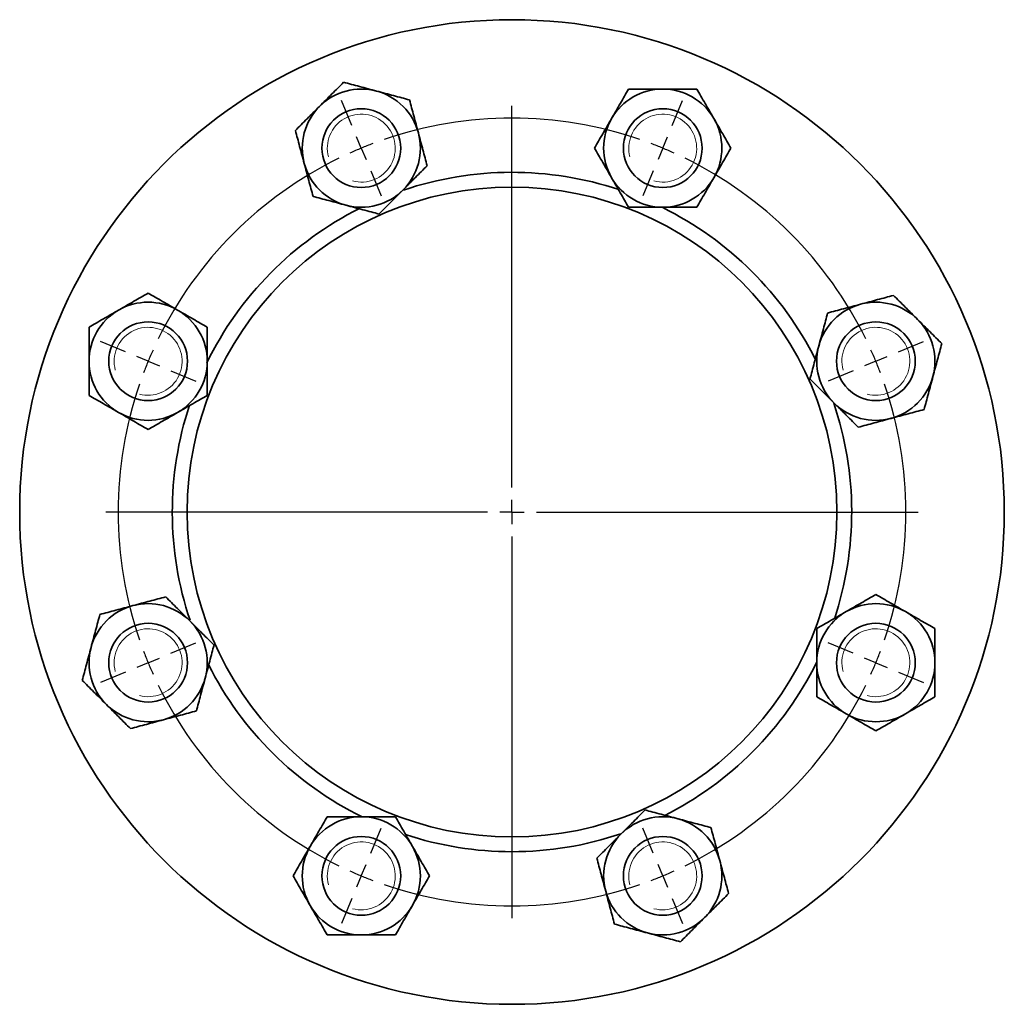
# Model space of a CAD drawing. Header units: millimetres. Extents: x -40 to 614, y 1 to 257.
# Tile 3 of 3: x 414 to 614, y 57 to 257. Entities that reach past the tile are written whole.
import ezdxf

# ---------------------------------------------------------------- set-up
doc = ezdxf.new("R2010")
doc.units = ezdxf.units.MM
doc.layers.add('NOTE', color=7, linetype='Continuous')

# ---------------------------------------------------------------- blocks, each defined once
blk = doc.blocks.new('SW_CENTERMARKSYMBOL_0')
at = {"layer": 'NOTE', "color": 0}
for p, q in [((-1.91, 4.62), (-4.02, 9.7)), ((30.61, -68.91), (30.61, 8.59)), ((63.14, 4.62), (65.25, 9.7)), ((0, 0), (-0.96, 2.31)), ((61.23, 0), (62.19, 2.31)), ((0, 0), (0.96, -2.31)), ((61.23, 0), (60.27, -2.31)), ((1.91, -4.62), (4.02, -9.7)), ((59.32, -4.62), (57.21, -9.7)), ((-47.92, -41.38), (-53, -39.28)), ((109.14, -41.38), (114.23, -39.28)), ((-43.3, -43.3), (-45.61, -42.34)), ((-43.3, -43.3), (-40.99, -44.25)), ((104.53, -43.3), (102.22, -44.25)), ((104.53, -43.3), (106.83, -42.34)), ((-38.68, -45.21), (-33.59, -47.31)), ((99.91, -45.21), (94.82, -47.31)), ((30.61, -73.91), (30.61, -71.41)), ((25.61, -73.91), (-51.89, -73.91)), ((30.61, -73.91), (28.11, -73.91)), ((30.61, -73.91), (30.61, -76.41)), ((30.61, -73.91), (33.11, -73.91)), ((35.61, -73.91), (113.11, -73.91)), ((30.61, -78.91), (30.61, -156.41)), ((-38.68, -102.61), (-33.59, -100.51)), ((99.91, -102.61), (94.82, -100.51)), ((-43.3, -104.53), (-40.99, -103.57)), ((104.53, -104.53), (102.22, -103.57)), ((-43.3, -104.53), (-45.61, -105.48)), ((104.53, -104.53), (106.83, -105.48)), ((-47.92, -106.44), (-53, -108.54)), ((109.14, -106.44), (114.23, -108.54)), ((1.91, -143.2), (4.02, -138.12)), ((59.32, -143.2), (57.21, -138.12)), ((0, -147.82), (0.96, -145.51)), ((61.23, -147.82), (60.27, -145.51)), ((0, -147.82), (-0.96, -150.13)), ((61.23, -147.82), (62.19, -150.13)), ((-1.91, -152.44), (-4.02, -157.52)), ((63.14, -152.44), (65.25, -157.52))]:
    blk.add_line(p, q, dxfattribs=at)
for start, end in [(71.081, 108.919), (112.5, 114.2905), (110.7095, 112.5), (67.5, 69.2905), (65.7095, 67.5), (116.081, 153.919), (26.081, 63.919), (155.7095, 157.5), (22.5, 24.2905), (157.5, 159.2905), (20.7095, 22.5), (161.081, 198.919), (341.081, 18.919), (200.7095, 202.5), (337.5, 339.2905), (202.5, 204.2905), (335.7095, 337.5), (206.081, 243.919), (296.081, 333.919), (245.7095, 247.5), (247.5, 249.2905), (290.7095, 292.5), (292.5, 294.2905), (251.081, 288.919)]:
    blk.add_arc((30.61, -73.91), 80, start, end, dxfattribs=at)

msp = doc.modelspace()

# ---------------------------------------------------------------- linework, layer by layer
at = {"color": 7, "linetype": 'Continuous', "lineweight": 35}
for centre, radius in [((513.88, 157.48), 100), ((483.27, 231.39), 8), ((544.5, 231.39), 8), ((513.88, 157.48), 66), ((439.97, 188.1), 8), ((587.79, 188.1), 8), ((439.97, 126.87), 8), ((587.79, 126.87), 8), ((483.27, 83.57), 8), ((544.5, 83.57), 8)]:
    msp.add_circle(centre, radius, dxfattribs=at)
for centre, radius, start, end in [((483.27, 231.39), 12, 75, 135), ((483.27, 231.39), 12, 15, 75), ((544.5, 231.39), 12, 90, 150), ((544.5, 231.39), 12, 30, 90), ((483.27, 231.39), 12, 135, 195), ((544.5, 231.39), 12, 150, 210), ((544.5, 231.39), 12, 330, 30), ((483.27, 231.39), 12, 315, 15), ((483.27, 231.39), 12, 195, 255), ((513.88, 157.48), 69, 71.6407, 108.6426), ((544.5, 231.39), 12, 210, 270), ((544.5, 231.39), 12, 270, 330), ((483.27, 231.39), 12, 255, 315), ((513.88, 157.48), 69, 116.6555, 153.9531), ((513.88, 157.48), 69, 26.6299, 63.6613), ((439.97, 188.1), 12, 60, 120), ((587.79, 188.1), 12, 45, 105), ((439.97, 188.1), 12, 120, 180), ((439.97, 188.1), 12, 0, 60), ((587.79, 188.1), 12, 105, 165), ((587.79, 188.1), 12, 345, 45), ((587.79, 188.1), 12, 165, 225), ((439.97, 188.1), 12, 180, 240), ((439.97, 188.1), 12, 300, 0), ((587.79, 188.1), 12, 285, 345), ((513.88, 157.48), 69, 161.6742, 198.5895), ((513.88, 157.48), 69, 341.6233, 18.6753), ((587.79, 188.1), 12, 225, 285), ((439.97, 188.1), 12, 240, 300), ((439.97, 126.87), 12, 105, 165), ((439.97, 126.87), 12, 45, 105), ((587.79, 126.87), 12, 60, 120), ((587.79, 126.87), 12, 120, 180), ((587.79, 126.87), 12, 0, 60), ((439.97, 126.87), 12, 345, 45), ((439.97, 126.87), 12, 165, 225), ((513.88, 157.48), 69, 206.6967, 243.8378), ((513.88, 157.48), 69, 296.6212, 333.6848), ((587.79, 126.87), 12, 180, 240), ((587.79, 126.87), 12, 300, 0), ((439.97, 126.87), 12, 285, 345), ((439.97, 126.87), 12, 225, 285), ((587.79, 126.87), 12, 240, 300), ((483.27, 83.57), 12, 90, 150), ((483.27, 83.57), 12, 30, 90), ((544.5, 83.57), 12, 75, 135), ((544.5, 83.57), 12, 15, 75), ((513.88, 157.48), 69, 270, 288.6902), ((544.5, 83.57), 12, 135, 195), ((513.88, 157.48), 69, 251.7226, 270), ((483.27, 83.57), 12, 150, 210), ((483.27, 83.57), 12, 330, 30), ((544.5, 83.57), 12, 315, 15), ((544.5, 83.57), 12, 195, 255), ((483.27, 83.57), 12, 210, 270), ((483.27, 83.57), 12, 270, 330), ((544.5, 83.57), 12, 255, 315)]:
    msp.add_arc(centre, radius, start, end, dxfattribs=at)
at = {"color": 7, "linetype": 'Continuous', "lineweight": 18}
for centre in [(483.27, 231.39), (544.5, 231.39), (439.97, 188.1), (587.79, 188.1), (439.97, 126.87), (587.79, 126.87), (483.27, 83.57), (544.5, 83.57)]:
    msp.add_arc(centre, 6.9, 255, 195, dxfattribs=at)
at = {"color": 7, "linetype": 'Continuous', "lineweight": 35}
for points, knots in [([(479.68, 244.78), (479.3, 244.39), (478.91, 244), (478.12, 243.21), (477.72, 242.81), (476.9, 241.99), (476.48, 241.58), (475.63, 240.73), (475.2, 240.3), (474.78, 239.88)], [0, 0, 0, 0, 0.25, 0.25, 0.5, 0.5, 0.75, 0.75, 1, 1, 1, 1]), ([(486.37, 242.98), (485.21, 243.3), (484.06, 243.6), (481.81, 244.21), (480.73, 244.5), (479.68, 244.78)], [0, 0, 0, 0, 0.5, 0.5, 1, 1, 1, 1]), ([(493.07, 241.19), (492.02, 241.47), (490.94, 241.76), (489.27, 242.21), (488.71, 242.36), (487.55, 242.67), (486.96, 242.83), (486.37, 242.98)], [0, 0, 0, 0, 0.5, 0.5, 0.75, 0.75, 1, 1, 1, 1]), ([(537.57, 243.39), (537.03, 242.45), (536.47, 241.49), (535.61, 240), (535.31, 239.49), (534.72, 238.45), (534.41, 237.92), (534.1, 237.39)], [0, 0, 0, 0, 0.5, 0.5, 0.75, 0.75, 1, 1, 1, 1]), ([(544.5, 243.39), (543.9, 243.39), (543.3, 243.39), (542.41, 243.39), (542.11, 243.39), (541.51, 243.39), (541.22, 243.39), (539.76, 243.39), (538.65, 243.39), (537.57, 243.39)], [0, 0, 0, 0, 0.25, 0.25, 0.375, 0.375, 0.5, 0.5, 1, 1, 1, 1]), ([(551.42, 243.39), (550.88, 243.39), (550.33, 243.39), (549.21, 243.39), (548.65, 243.39), (547.49, 243.39), (546.9, 243.39), (545.69, 243.39), (545.09, 243.39), (544.5, 243.39)], [0, 0, 0, 0, 0.25, 0.25, 0.5, 0.5, 0.75, 0.75, 1, 1, 1, 1]), ([(554.89, 237.39), (554.29, 238.44), (553.69, 239.46), (552.53, 241.49), (551.97, 242.45), (551.42, 243.39)], [0, 0, 0, 0, 0.5, 0.5, 1, 1, 1, 1]), ([(494.86, 234.5), (494.55, 235.66), (494.24, 236.81), (493.64, 239.06), (493.35, 240.14), (493.07, 241.19)], [0, 0, 0, 0, 0.5, 0.5, 1, 1, 1, 1]), ([(474.78, 239.88), (474.36, 239.45), (473.94, 239.03), (473.3, 238.4), (473.09, 238.19), (472.67, 237.77), (472.46, 237.56), (471.43, 236.53), (470.65, 235.74), (469.88, 234.98)], [0, 0, 0, 0, 0.25, 0.25, 0.375, 0.375, 0.5, 0.5, 1, 1, 1, 1]), ([(534.1, 237.39), (533.5, 236.35), (532.91, 235.32), (531.74, 233.3), (531.18, 232.33), (530.64, 231.39)], [0, 0, 0, 0, 0.5, 0.5, 1, 1, 1, 1]), ([(558.35, 231.39), (557.81, 232.33), (557.25, 233.3), (556.39, 234.79), (556.1, 235.3), (555.5, 236.33), (555.19, 236.87), (554.89, 237.39)], [0, 0, 0, 0, 0.5, 0.5, 0.75, 0.75, 1, 1, 1, 1]), ([(469.88, 234.98), (470.16, 233.93), (470.45, 232.86), (470.9, 231.19), (471.05, 230.62), (471.36, 229.47), (471.52, 228.87), (471.68, 228.29)], [0, 0, 0, 0, 0.5, 0.5, 0.75, 0.75, 1, 1, 1, 1]), ([(496.65, 227.81), (496.37, 228.86), (496.08, 229.93), (495.64, 231.6), (495.48, 232.16), (495.17, 233.32), (495.02, 233.91), (494.86, 234.5)], [0, 0, 0, 0, 0.5, 0.5, 0.75, 0.75, 1, 1, 1, 1]), ([(530.64, 231.39), (531.18, 230.45), (531.74, 229.49), (532.6, 228), (532.89, 227.49), (533.49, 226.45), (533.8, 225.92), (534.1, 225.39)], [0, 0, 0, 0, 0.5, 0.5, 0.75, 0.75, 1, 1, 1, 1]), ([(554.89, 225.39), (555.49, 226.44), (556.08, 227.46), (557.25, 229.49), (557.81, 230.45), (558.35, 231.39)], [0, 0, 0, 0, 0.5, 0.5, 1, 1, 1, 1]), ([(471.68, 228.29), (471.99, 227.12), (472.29, 225.98), (472.9, 223.72), (473.19, 222.64), (473.47, 221.6)], [0, 0, 0, 0, 0.5, 0.5, 1, 1, 1, 1]), ([(491.75, 222.91), (492.18, 223.33), (492.6, 223.75), (493.23, 224.39), (493.44, 224.6), (493.86, 225.02), (494.07, 225.23), (495.1, 226.26), (495.89, 227.04), (496.65, 227.81)], [0, 0, 0, 0, 0.25, 0.25, 0.375, 0.375, 0.5, 0.5, 1, 1, 1, 1]), ([(534.1, 225.39), (534.71, 224.35), (535.3, 223.32), (536.47, 221.3), (537.03, 220.33), (537.57, 219.39)], [0, 0, 0, 0, 0.5, 0.5, 1, 1, 1, 1]), ([(551.42, 219.39), (551.97, 220.33), (552.52, 221.3), (553.39, 222.79), (553.68, 223.3), (554.28, 224.33), (554.59, 224.87), (554.89, 225.39)], [0, 0, 0, 0, 0.5, 0.5, 0.75, 0.75, 1, 1, 1, 1]), ([(486.85, 218.01), (487.24, 218.39), (487.63, 218.78), (488.42, 219.57), (488.82, 219.97), (489.64, 220.79), (490.05, 221.21), (490.91, 222.06), (491.33, 222.49), (491.75, 222.91)], [0, 0, 0, 0, 0.25, 0.25, 0.5, 0.5, 0.75, 0.75, 1, 1, 1, 1]), ([(473.47, 221.6), (474.52, 221.31), (475.59, 221.03), (477.26, 220.58), (477.83, 220.43), (478.98, 220.12), (479.58, 219.96), (480.16, 219.8)], [0, 0, 0, 0, 0.5, 0.5, 0.75, 0.75, 1, 1, 1, 1]), ([(480.16, 219.8), (481.33, 219.49), (482.47, 219.18), (484.73, 218.58), (485.81, 218.29), (486.85, 218.01)], [0, 0, 0, 0, 0.5, 0.5, 1, 1, 1, 1]), ([(537.57, 219.39), (538.11, 219.39), (538.66, 219.39), (539.78, 219.39), (540.35, 219.39), (541.5, 219.39), (542.1, 219.39), (543.3, 219.39), (543.9, 219.39), (544.5, 219.39)], [0, 0, 0, 0, 0.25, 0.25, 0.5, 0.5, 0.75, 0.75, 1, 1, 1, 1]), ([(544.5, 219.39), (545.1, 219.39), (545.69, 219.39), (546.59, 219.39), (546.88, 219.39), (547.48, 219.39), (547.77, 219.39), (549.24, 219.39), (550.35, 219.39), (551.42, 219.39)], [0, 0, 0, 0, 0.25, 0.25, 0.375, 0.375, 0.5, 0.5, 1, 1, 1, 1]), ([(439.97, 201.95), (439.03, 201.41), (438.07, 200.86), (436.57, 199.99), (436.07, 199.7), (435.03, 199.1), (434.5, 198.79), (433.97, 198.49)], [0, 0, 0, 0, 0.5, 0.5, 0.75, 0.75, 1, 1, 1, 1]), ([(445.97, 198.49), (444.93, 199.09), (443.9, 199.68), (441.88, 200.85), (440.91, 201.41), (439.97, 201.95)], [0, 0, 0, 0, 0.5, 0.5, 1, 1, 1, 1]), ([(591.38, 201.48), (590.33, 201.2), (589.26, 200.91), (587.59, 200.47), (587.02, 200.31), (585.87, 200.01), (585.27, 199.85), (584.69, 199.69)], [0, 0, 0, 0, 0.5, 0.5, 0.75, 0.75, 1, 1, 1, 1]), ([(596.28, 196.58), (595.85, 197.01), (595.43, 197.43), (594.8, 198.06), (594.59, 198.27), (594.17, 198.69), (593.96, 198.9), (592.93, 199.93), (592.14, 200.72), (591.38, 201.48)], [0, 0, 0, 0, 0.25, 0.25, 0.375, 0.375, 0.5, 0.5, 1, 1, 1, 1]), ([(433.97, 198.49), (432.93, 197.89), (431.9, 197.3), (429.88, 196.13), (428.91, 195.57), (427.97, 195.03)], [0, 0, 0, 0, 0.5, 0.5, 1, 1, 1, 1]), ([(451.97, 195.03), (451.03, 195.57), (450.07, 196.12), (448.57, 196.99), (448.07, 197.28), (447.03, 197.88), (446.5, 198.19), (445.97, 198.49)], [0, 0, 0, 0, 0.5, 0.5, 0.75, 0.75, 1, 1, 1, 1]), ([(584.69, 199.69), (583.52, 199.38), (582.38, 199.07), (580.12, 198.47), (579.04, 198.18), (577.99, 197.9)], [0, 0, 0, 0, 0.5, 0.5, 1, 1, 1, 1]), ([(577.99, 197.9), (577.71, 196.85), (577.43, 195.77), (576.98, 194.11), (576.83, 193.54), (576.52, 192.38), (576.36, 191.79), (576.2, 191.2)], [0, 0, 0, 0, 0.5, 0.5, 0.75, 0.75, 1, 1, 1, 1]), ([(601.18, 191.68), (600.79, 192.07), (600.4, 192.46), (599.61, 193.25), (599.21, 193.65), (598.39, 194.47), (597.98, 194.89), (597.12, 195.74), (596.7, 196.16), (596.28, 196.58)], [0, 0, 0, 0, 0.25, 0.25, 0.5, 0.5, 0.75, 0.75, 1, 1, 1, 1]), ([(427.97, 195.03), (427.97, 194.48), (427.97, 193.93), (427.97, 192.81), (427.97, 192.25), (427.97, 191.09), (427.97, 190.5), (427.97, 189.29), (427.97, 188.7), (427.97, 188.1)], [0, 0, 0, 0, 0.25, 0.25, 0.5, 0.5, 0.75, 0.75, 1, 1, 1, 1]), ([(451.97, 188.1), (451.97, 188.7), (451.97, 189.3), (451.97, 190.19), (451.97, 190.49), (451.97, 191.08), (451.97, 191.38), (451.97, 192.84), (451.97, 193.95), (451.97, 195.03)], [0, 0, 0, 0, 0.25, 0.25, 0.375, 0.375, 0.5, 0.5, 1, 1, 1, 1]), ([(576.2, 191.2), (575.89, 190.04), (575.58, 188.9), (574.98, 186.64), (574.69, 185.56), (574.41, 184.51)], [0, 0, 0, 0, 0.5, 0.5, 1, 1, 1, 1]), ([(599.38, 184.99), (599.7, 186.16), (600, 187.3), (600.61, 189.56), (600.9, 190.64), (601.18, 191.68)], [0, 0, 0, 0, 0.5, 0.5, 1, 1, 1, 1]), ([(427.97, 188.1), (427.97, 187.5), (427.97, 186.9), (427.97, 186.01), (427.97, 185.71), (427.97, 185.12), (427.97, 184.82), (427.97, 183.36), (427.97, 182.25), (427.97, 181.17)], [0, 0, 0, 0, 0.25, 0.25, 0.375, 0.375, 0.5, 0.5, 1, 1, 1, 1]), ([(451.97, 181.17), (451.97, 181.71), (451.97, 182.26), (451.97, 183.38), (451.97, 183.95), (451.97, 185.11), (451.97, 185.7), (451.97, 186.9), (451.97, 187.5), (451.97, 188.1)], [0, 0, 0, 0, 0.25, 0.25, 0.5, 0.5, 0.75, 0.75, 1, 1, 1, 1]), ([(574.41, 184.51), (574.79, 184.13), (575.18, 183.74), (575.97, 182.95), (576.37, 182.55), (577.19, 181.73), (577.61, 181.31), (578.46, 180.46), (578.88, 180.03), (579.31, 179.61)], [0, 0, 0, 0, 0.25, 0.25, 0.5, 0.5, 0.75, 0.75, 1, 1, 1, 1]), ([(597.59, 178.3), (597.87, 179.35), (598.16, 180.42), (598.61, 182.09), (598.76, 182.66), (599.07, 183.81), (599.23, 184.41), (599.38, 184.99)], [0, 0, 0, 0, 0.5, 0.5, 0.75, 0.75, 1, 1, 1, 1]), ([(427.97, 181.17), (428.91, 180.63), (429.87, 180.07), (431.37, 179.21), (431.88, 178.91), (432.91, 178.32), (433.45, 178.01), (433.97, 177.71)], [0, 0, 0, 0, 0.5, 0.5, 0.75, 0.75, 1, 1, 1, 1]), ([(445.97, 177.71), (447.02, 178.31), (448.04, 178.9), (450.06, 180.07), (451.03, 180.63), (451.97, 181.17)], [0, 0, 0, 0, 0.5, 0.5, 1, 1, 1, 1]), ([(579.31, 179.61), (579.73, 179.19), (580.15, 178.77), (580.79, 178.13), (581, 177.92), (581.42, 177.5), (581.63, 177.29), (582.66, 176.26), (583.44, 175.48), (584.21, 174.71)], [0, 0, 0, 0, 0.25, 0.25, 0.375, 0.375, 0.5, 0.5, 1, 1, 1, 1]), ([(590.9, 176.51), (592.06, 176.82), (593.21, 177.13), (595.46, 177.73), (596.54, 178.02), (597.59, 178.3)], [0, 0, 0, 0, 0.5, 0.5, 1, 1, 1, 1]), ([(433.97, 177.71), (435.02, 177.1), (436.04, 176.51), (438.06, 175.34), (439.03, 174.78), (439.97, 174.24)], [0, 0, 0, 0, 0.5, 0.5, 1, 1, 1, 1]), ([(439.97, 174.24), (440.91, 174.78), (441.87, 175.34), (443.37, 176.2), (443.88, 176.5), (444.91, 177.09), (445.45, 177.4), (445.97, 177.71)], [0, 0, 0, 0, 0.5, 0.5, 0.75, 0.75, 1, 1, 1, 1]), ([(584.21, 174.71), (585.26, 174.99), (586.33, 175.28), (588, 175.73), (588.56, 175.88), (589.72, 176.19), (590.31, 176.35), (590.9, 176.51)], [0, 0, 0, 0, 0.5, 0.5, 0.75, 0.75, 1, 1, 1, 1]), ([(443.56, 140.25), (442.51, 139.97), (441.44, 139.68), (439.77, 139.24), (439.2, 139.09), (438.05, 138.78), (437.45, 138.62), (436.87, 138.46)], [0, 0, 0, 0, 0.5, 0.5, 0.75, 0.75, 1, 1, 1, 1]), ([(448.46, 135.35), (448.03, 135.78), (447.61, 136.2), (446.98, 136.83), (446.77, 137.04), (446.35, 137.46), (446.14, 137.67), (445.11, 138.7), (444.32, 139.49), (443.56, 140.25)], [0, 0, 0, 0, 0.25, 0.25, 0.375, 0.375, 0.5, 0.5, 1, 1, 1, 1]), ([(587.79, 140.72), (586.85, 140.18), (585.89, 139.63), (584.39, 138.76), (583.89, 138.47), (582.85, 137.87), (582.32, 137.56), (581.79, 137.26)], [0, 0, 0, 0, 0.5, 0.5, 0.75, 0.75, 1, 1, 1, 1]), ([(593.79, 137.26), (592.75, 137.86), (591.72, 138.46), (589.7, 139.62), (588.73, 140.18), (587.79, 140.72)], [0, 0, 0, 0, 0.5, 0.5, 1, 1, 1, 1]), ([(436.87, 138.46), (435.7, 138.15), (434.56, 137.84), (432.3, 137.24), (431.22, 136.95), (430.17, 136.67)], [0, 0, 0, 0, 0.5, 0.5, 1, 1, 1, 1]), ([(430.17, 136.67), (429.89, 135.62), (429.6, 134.54), (429.16, 132.88), (429.01, 132.31), (428.7, 131.16), (428.54, 130.56), (428.38, 129.97)], [0, 0, 0, 0, 0.5, 0.5, 0.75, 0.75, 1, 1, 1, 1]), ([(581.79, 137.26), (580.75, 136.66), (579.72, 136.07), (577.7, 134.9), (576.73, 134.34), (575.79, 133.8)], [0, 0, 0, 0, 0.5, 0.5, 1, 1, 1, 1]), ([(599.79, 133.8), (598.85, 134.34), (597.89, 134.9), (596.39, 135.76), (595.89, 136.05), (594.85, 136.65), (594.32, 136.96), (593.79, 137.26)], [0, 0, 0, 0, 0.5, 0.5, 0.75, 0.75, 1, 1, 1, 1]), ([(453.36, 130.45), (452.97, 130.84), (452.58, 131.23), (451.79, 132.02), (451.39, 132.42), (450.57, 133.24), (450.15, 133.66), (449.3, 134.51), (448.88, 134.93), (448.46, 135.35)], [0, 0, 0, 0, 0.25, 0.25, 0.5, 0.5, 0.75, 0.75, 1, 1, 1, 1]), ([(575.79, 133.8), (575.79, 133.26), (575.79, 132.7), (575.79, 131.59), (575.79, 131.02), (575.79, 129.86), (575.79, 129.27), (575.79, 128.07), (575.79, 127.47), (575.79, 126.87)], [0, 0, 0, 0, 0.25, 0.25, 0.5, 0.5, 0.75, 0.75, 1, 1, 1, 1]), ([(599.79, 126.87), (599.79, 127.47), (599.79, 128.07), (599.79, 128.96), (599.79, 129.26), (599.79, 129.85), (599.79, 130.15), (599.79, 131.61), (599.79, 132.72), (599.79, 133.8)], [0, 0, 0, 0, 0.25, 0.25, 0.375, 0.375, 0.5, 0.5, 1, 1, 1, 1]), ([(451.56, 123.76), (451.87, 124.93), (452.18, 126.07), (452.79, 128.33), (453.07, 129.41), (453.36, 130.45)], [0, 0, 0, 0, 0.5, 0.5, 1, 1, 1, 1]), ([(428.38, 129.97), (428.07, 128.81), (427.76, 127.67), (427.16, 125.41), (426.87, 124.33), (426.59, 123.28)], [0, 0, 0, 0, 0.5, 0.5, 1, 1, 1, 1]), ([(575.79, 126.87), (575.79, 126.27), (575.79, 125.67), (575.79, 124.78), (575.79, 124.48), (575.79, 123.89), (575.79, 123.59), (575.79, 122.13), (575.79, 121.02), (575.79, 119.94)], [0, 0, 0, 0, 0.25, 0.25, 0.375, 0.375, 0.5, 0.5, 1, 1, 1, 1]), ([(599.79, 119.94), (599.79, 120.48), (599.79, 121.03), (599.79, 122.15), (599.79, 122.72), (599.79, 123.88), (599.79, 124.47), (599.79, 125.67), (599.79, 126.27), (599.79, 126.87)], [0, 0, 0, 0, 0.25, 0.25, 0.5, 0.5, 0.75, 0.75, 1, 1, 1, 1]), ([(426.59, 123.28), (426.97, 122.9), (427.36, 122.51), (428.15, 121.72), (428.55, 121.32), (429.37, 120.5), (429.79, 120.08), (430.64, 119.23), (431.06, 118.81), (431.49, 118.38)], [0, 0, 0, 0, 0.25, 0.25, 0.5, 0.5, 0.75, 0.75, 1, 1, 1, 1]), ([(449.77, 117.07), (450.05, 118.12), (450.34, 119.19), (450.79, 120.86), (450.94, 121.43), (451.25, 122.58), (451.41, 123.18), (451.56, 123.76)], [0, 0, 0, 0, 0.5, 0.5, 0.75, 0.75, 1, 1, 1, 1]), ([(431.49, 118.38), (431.91, 117.96), (432.33, 117.54), (432.96, 116.9), (433.17, 116.69), (433.59, 116.27), (433.8, 116.06), (434.84, 115.03), (435.62, 114.25), (436.39, 113.48)], [0, 0, 0, 0, 0.25, 0.25, 0.375, 0.375, 0.5, 0.5, 1, 1, 1, 1]), ([(575.79, 119.94), (576.73, 119.4), (577.7, 118.84), (579.19, 117.98), (579.7, 117.69), (580.73, 117.09), (581.27, 116.78), (581.79, 116.48)], [0, 0, 0, 0, 0.5, 0.5, 0.75, 0.75, 1, 1, 1, 1]), ([(593.79, 116.48), (594.84, 117.08), (595.86, 117.67), (597.89, 118.84), (598.85, 119.4), (599.79, 119.94)], [0, 0, 0, 0, 0.5, 0.5, 1, 1, 1, 1]), ([(443.08, 115.28), (444.24, 115.59), (445.39, 115.9), (447.64, 116.5), (448.72, 116.79), (449.77, 117.07)], [0, 0, 0, 0, 0.5, 0.5, 1, 1, 1, 1]), ([(581.79, 116.48), (582.84, 115.87), (583.86, 115.28), (585.89, 114.11), (586.85, 113.55), (587.79, 113.01)], [0, 0, 0, 0, 0.5, 0.5, 1, 1, 1, 1]), ([(587.79, 113.01), (588.73, 113.56), (589.7, 114.11), (591.19, 114.97), (591.7, 115.27), (592.73, 115.86), (593.27, 116.17), (593.79, 116.48)], [0, 0, 0, 0, 0.5, 0.5, 0.75, 0.75, 1, 1, 1, 1]), ([(436.39, 113.48), (437.43, 113.77), (438.51, 114.05), (440.18, 114.5), (440.74, 114.65), (441.9, 114.96), (442.49, 115.12), (443.08, 115.28)], [0, 0, 0, 0, 0.5, 0.5, 0.75, 0.75, 1, 1, 1, 1]), ([(540.91, 96.96), (540.53, 96.57), (540.14, 96.18), (539.35, 95.39), (538.95, 94.99), (538.13, 94.17), (537.71, 93.76), (536.86, 92.9), (536.43, 92.48), (536.01, 92.06)], [0, 0, 0, 0, 0.25, 0.25, 0.5, 0.5, 0.75, 0.75, 1, 1, 1, 1]), ([(547.6, 95.16), (546.44, 95.48), (545.29, 95.78), (543.04, 96.39), (541.96, 96.68), (540.91, 96.96)], [0, 0, 0, 0, 0.5, 0.5, 1, 1, 1, 1]), ([(476.34, 95.57), (475.8, 94.63), (475.24, 93.67), (474.38, 92.17), (474.08, 91.67), (473.49, 90.63), (473.18, 90.1), (472.87, 89.57)], [0, 0, 0, 0, 0.5, 0.5, 0.75, 0.75, 1, 1, 1, 1]), ([(483.27, 95.57), (482.67, 95.57), (482.07, 95.57), (481.18, 95.57), (480.88, 95.57), (480.29, 95.57), (479.99, 95.57), (478.53, 95.57), (477.42, 95.57), (476.34, 95.57)], [0, 0, 0, 0, 0.25, 0.25, 0.375, 0.375, 0.5, 0.5, 1, 1, 1, 1]), ([(490.2, 95.57), (489.65, 95.57), (489.1, 95.57), (487.98, 95.57), (487.42, 95.57), (486.26, 95.57), (485.67, 95.57), (484.46, 95.57), (483.86, 95.57), (483.27, 95.57)], [0, 0, 0, 0, 0.25, 0.25, 0.5, 0.5, 0.75, 0.75, 1, 1, 1, 1]), ([(493.66, 89.57), (493.06, 90.62), (492.46, 91.64), (491.3, 93.67), (490.74, 94.63), (490.2, 95.57)], [0, 0, 0, 0, 0.5, 0.5, 1, 1, 1, 1]), ([(554.29, 93.37), (553.25, 93.65), (552.17, 93.94), (550.5, 94.39), (549.94, 94.54), (548.78, 94.85), (548.19, 95.01), (547.6, 95.16)], [0, 0, 0, 0, 0.5, 0.5, 0.75, 0.75, 1, 1, 1, 1]), ([(536.01, 92.06), (535.59, 91.63), (535.16, 91.21), (534.53, 90.58), (534.32, 90.37), (533.9, 89.95), (533.69, 89.74), (532.66, 88.71), (531.87, 87.92), (531.11, 87.16)], [0, 0, 0, 0, 0.25, 0.25, 0.375, 0.375, 0.5, 0.5, 1, 1, 1, 1]), ([(556.09, 86.68), (555.78, 87.84), (555.47, 88.99), (554.86, 91.24), (554.58, 92.32), (554.29, 93.37)], [0, 0, 0, 0, 0.5, 0.5, 1, 1, 1, 1]), ([(472.87, 89.57), (472.27, 88.53), (471.68, 87.5), (470.51, 85.48), (469.95, 84.51), (469.41, 83.57)], [0, 0, 0, 0, 0.5, 0.5, 1, 1, 1, 1]), ([(497.12, 83.57), (496.58, 84.51), (496.02, 85.48), (495.16, 86.97), (494.87, 87.48), (494.27, 88.51), (493.96, 89.05), (493.66, 89.57)], [0, 0, 0, 0, 0.5, 0.5, 0.75, 0.75, 1, 1, 1, 1]), ([(531.11, 87.16), (531.39, 86.11), (531.68, 85.04), (532.13, 83.37), (532.28, 82.8), (532.59, 81.65), (532.75, 81.05), (532.91, 80.47)], [0, 0, 0, 0, 0.5, 0.5, 0.75, 0.75, 1, 1, 1, 1]), ([(557.88, 79.99), (557.6, 81.04), (557.31, 82.11), (556.87, 83.78), (556.71, 84.34), (556.4, 85.5), (556.24, 86.09), (556.09, 86.68)], [0, 0, 0, 0, 0.5, 0.5, 0.75, 0.75, 1, 1, 1, 1]), ([(469.41, 83.57), (469.95, 82.63), (470.51, 81.67), (471.37, 80.17), (471.67, 79.67), (472.26, 78.63), (472.57, 78.1), (472.87, 77.57)], [0, 0, 0, 0, 0.5, 0.5, 0.75, 0.75, 1, 1, 1, 1]), ([(493.66, 77.57), (494.26, 78.62), (494.85, 79.64), (496.02, 81.67), (496.58, 82.63), (497.12, 83.57)], [0, 0, 0, 0, 0.5, 0.5, 1, 1, 1, 1]), ([(532.91, 80.47), (533.22, 79.3), (533.52, 78.16), (534.13, 75.9), (534.42, 74.82), (534.7, 73.77)], [0, 0, 0, 0, 0.5, 0.5, 1, 1, 1, 1]), ([(552.98, 75.09), (553.41, 75.51), (553.83, 75.93), (554.46, 76.57), (554.67, 76.78), (555.09, 77.2), (555.3, 77.41), (556.33, 78.44), (557.12, 79.22), (557.88, 79.99)], [0, 0, 0, 0, 0.25, 0.25, 0.375, 0.375, 0.5, 0.5, 1, 1, 1, 1]), ([(472.87, 77.57), (473.48, 76.53), (474.07, 75.5), (475.24, 73.48), (475.8, 72.51), (476.34, 71.57)], [0, 0, 0, 0, 0.5, 0.5, 1, 1, 1, 1]), ([(490.2, 71.57), (490.74, 72.51), (491.29, 73.48), (492.16, 74.97), (492.45, 75.48), (493.05, 76.51), (493.36, 77.05), (493.66, 77.57)], [0, 0, 0, 0, 0.5, 0.5, 0.75, 0.75, 1, 1, 1, 1]), ([(548.08, 70.19), (548.47, 70.57), (548.86, 70.96), (549.65, 71.75), (550.05, 72.15), (550.87, 72.97), (551.28, 73.39), (552.14, 74.24), (552.56, 74.66), (552.98, 75.09)], [0, 0, 0, 0, 0.25, 0.25, 0.5, 0.5, 0.75, 0.75, 1, 1, 1, 1]), ([(534.7, 73.77), (535.75, 73.49), (536.82, 73.21), (538.49, 72.76), (539.05, 72.61), (540.21, 72.3), (540.8, 72.14), (541.39, 71.98)], [0, 0, 0, 0, 0.5, 0.5, 0.75, 0.75, 1, 1, 1, 1]), ([(476.34, 71.57), (476.88, 71.57), (477.43, 71.57), (478.55, 71.57), (479.12, 71.57), (480.28, 71.57), (480.87, 71.57), (482.07, 71.57), (482.67, 71.57), (483.27, 71.57)], [0, 0, 0, 0, 0.25, 0.25, 0.5, 0.5, 0.75, 0.75, 1, 1, 1, 1]), ([(483.27, 71.57), (483.87, 71.57), (484.46, 71.57), (485.36, 71.57), (485.66, 71.57), (486.25, 71.57), (486.55, 71.57), (488.01, 71.57), (489.12, 71.57), (490.2, 71.57)], [0, 0, 0, 0, 0.25, 0.25, 0.375, 0.375, 0.5, 0.5, 1, 1, 1, 1]), ([(541.39, 71.98), (542.55, 71.67), (543.7, 71.36), (545.96, 70.76), (547.03, 70.47), (548.08, 70.19)], [0, 0, 0, 0, 0.5, 0.5, 1, 1, 1, 1])]:
    msp.add_open_spline(points, degree=3, knots=knots, dxfattribs=at)

# ---------------------------------------------------------------- block references
at = {"layer": 'NOTE'}
msp.add_blockref('SW_CENTERMARKSYMBOL_0', (483.27, 231.39), dxfattribs=at)

doc.saveas('drawing.dxf')
